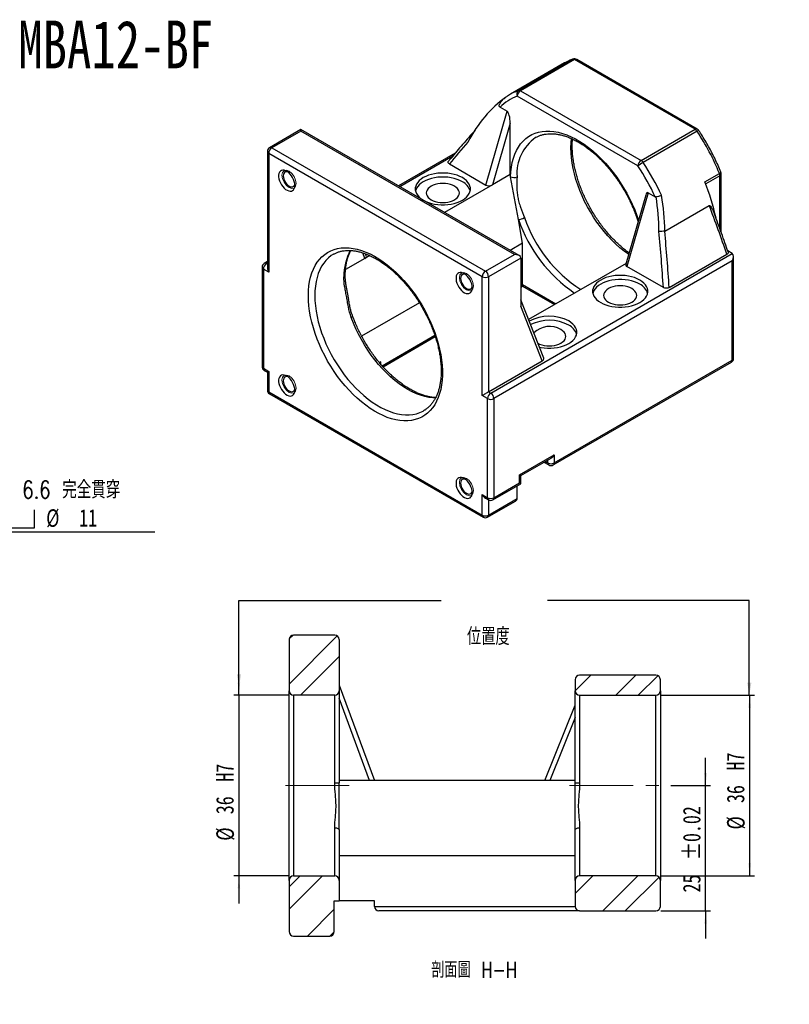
# Model space of a CAD drawing. Header units: millimetres. Extents: x 29 to 274, y 2 to 199.
# Tile 2 of 2: x 120 to 274, y 2 to 199. Entities that reach past the tile are written whole.
import ezdxf

# ---------------------------------------------------------------- set-up
doc = ezdxf.new("R2010")
doc.units = ezdxf.units.MM
doc.linetypes.add('CENTERX2', pattern=[20.32, 12.7, -2.54, 2.54, -2.54])
doc.layers.add('FORMAT', color=7, linetype='Continuous')
doc.styles.add('SLDTEXTSTYLE0', font='TXT', dxfattribs={"width": 0.75})
doc.styles.add('SLDTEXTSTYLE1', font='TXT', dxfattribs={"width": 0.75, "bigfont": 'bigfont'})
doc.styles.add('SLDTEXTSTYLE3', font='TXT', dxfattribs={"width": 0.666667})
doc.dimstyles.new('SLDDIMSTYLE1', dxfattribs={"dimtxt": 0.18, "dimasz": 2.5, "dimexe": 0, "dimexo": 0.0625, "dimgap": 0, "dimtad": 0, "dimtih": 1, "dimtoh": 1, "dimdec": 0, "dimrnd": 1e-09, "dimzin": 0, "dimdsep": 46, "dimtxsty": 'Standard', "dimsah": 1, "dimcen": 0.09, "dimadec": 0, "dimazin": 0, "dimtfac": 2.5, "dimtdec": 0, "dimtofl": 0, "dimtmove": 0, "dimatfit": 3, "dimfxl": 0, "dimfrac": 2, "dimtolj": 1, "dimtzin": 0, "dimarcsym": 0})
doc.dimstyles.new('SLDDIMSTYLE2', dxfattribs={"dimtxt": 3.5, "dimasz": 2.5, "dimexe": 0, "dimexo": 0.0625, "dimgap": 0.875, "dimtad": 1, "dimrnd": 1e-09, "dimzin": 12, "dimdsep": 46, "dimtxsty": 'SLDTEXTSTYLE0', "dimsah": 1, "dimcen": 0.09, "dimadec": 0, "dimazin": 3, "dimtol": 1, "dimtp": 0.02, "dimtm": 0.02, "dimtfac": 1, "dimtmove": 0, "dimatfit": 0, "dimfxl": 0, "dimfrac": 2, "dimtolj": 1, "dimarcsym": 0})
doc.dimstyles.new('SLDDIMSTYLE3', dxfattribs={"dimtxt": 3.5, "dimasz": 2.5, "dimexe": 0, "dimexo": 0.0625, "dimgap": 0.875, "dimtad": 1, "dimrnd": 1e-09, "dimzin": 12, "dimdsep": 46, "dimtxsty": 'SLDTEXTSTYLE0', "dimsah": 1, "dimcen": 0.09, "dimadec": 0, "dimazin": 3, "dimtfac": 1, "dimtmove": 0, "dimatfit": 0, "dimfxl": 0, "dimfrac": 2, "dimtolj": 1, "dimtzin": 12, "dimarcsym": 0})
doc.dimstyles.new('SLDDIMSTYLE4', dxfattribs={"dimtxt": 3.5, "dimasz": 2.5, "dimexe": 0, "dimexo": 0.0625, "dimgap": 0.875, "dimtad": 1, "dimrnd": 1e-09, "dimzin": 12, "dimdsep": 46, "dimtxsty": 'SLDTEXTSTYLE0', "dimsah": 1, "dimcen": 0.09, "dimadec": 0, "dimazin": 3, "dimtfac": 1, "dimtofl": 0, "dimtmove": 0, "dimatfit": 3, "dimfxl": 0, "dimfrac": 2, "dimtolj": 1, "dimtzin": 12, "dimarcsym": 0})
doc.dimstyles.new('SLDDIMSTYLE7', dxfattribs={"dimtxt": 3.5, "dimasz": 2.5, "dimexe": 0, "dimexo": 0.0625, "dimgap": 0.875, "dimtad": 0, "dimtih": 1, "dimtoh": 1, "dimdec": 1, "dimrnd": 1e-09, "dimzin": 12, "dimdsep": 46, "dimtxsty": 'SLDTEXTSTYLE0', "dimsah": 1, "dimcen": 0, "dimadec": 0, "dimazin": 3, "dimtfac": 1, "dimtofl": 0, "dimtmove": 0, "dimatfit": 3, "dimfxl": 0, "dimfrac": 2, "dimtolj": 1, "dimtzin": 12, "dimarcsym": 0})

# ---------------------------------------------------------------- blocks, each defined once
blk = doc.blocks.new('_D_1')
at = {"layer": 'FORMAT', "color": 7}
for p, q in [((256.91, 45.89), (256.91, 51.39)), ((249.99, 45.89), (257.91, 45.89)), ((256.91, 20.89), (256.91, 45.89)), ((247.99, 20.89), (257.91, 20.89)), ((256.91, 20.89), (256.91, 15.39))]:
    blk.add_line(p, q, dxfattribs=at)
for points in [[(256.91, 45.89), (257.16, 48.39), (256.66, 48.39)], [(256.91, 20.89), (256.66, 18.39), (257.16, 18.39)]]:
    blk.add_solid(points, dxfattribs=at)
at = {"layer": 'FORMAT', "color": 7, "char_height": 3.5, "attachment_point": 1, "rotation": 90, "style": 'SLDTEXTSTYLE0'}
for s, insert in [('±0.02', (252.39, 31.06)), ('25', (252.39, 24.58))]:
    blk.add_mtext(s, dxfattribs=dict(at, insert=insert))
blk = doc.blocks.new('_D_2')
at = {"layer": 'FORMAT', "color": 7}
for p, q in [((163.89, 63.89), (163.89, 69.39)), ((173.79, 63.89), (162.89, 63.89)), ((163.89, 63.89), (163.89, 27.89)), ((173.79, 27.89), (162.89, 27.89)), ((163.89, 27.89), (163.89, 22.39))]:
    blk.add_line(p, q, dxfattribs=at)
for points in [[(163.89, 63.89), (164.14, 66.39), (163.64, 66.39)], [(163.89, 27.89), (163.64, 25.39), (164.14, 25.39)]]:
    blk.add_solid(points, dxfattribs=at)
at = {"layer": 'FORMAT', "color": 7, "char_height": 3.5, "attachment_point": 1, "rotation": 90, "style": 'SLDTEXTSTYLE0'}
for s, insert in [('H7', (159.33, 46.66)), ('36', (159.33, 40.18)), ('%%c', (159.38, 34.9))]:
    blk.add_mtext(s, dxfattribs=dict(at, insert=insert))
blk = doc.blocks.new('_D_3')
at = {"layer": 'FORMAT', "color": 7}
for p, q in [((247.99, 63.89), (266.69, 63.89)), ((265.69, 63.89), (265.69, 27.89)), ((247.99, 27.89), (266.69, 27.89))]:
    blk.add_line(p, q, dxfattribs=at)
for points in [[(265.69, 63.89), (265.44, 61.39), (265.94, 61.39)], [(265.69, 27.89), (265.94, 30.39), (265.44, 30.39)]]:
    blk.add_solid(points, dxfattribs=at)
at = {"layer": 'FORMAT', "color": 7, "char_height": 3.5, "attachment_point": 1, "rotation": 90, "style": 'SLDTEXTSTYLE0'}
for s, insert in [('H7', (261.13, 48.9)), ('36', (261.13, 42.41)), ('%%c', (261.18, 37.13))]:
    blk.add_mtext(s, dxfattribs=dict(at, insert=insert))
blk = doc.blocks.new('SW_SYMBOL_HOLE_SPOT')
at = {"layer": 'FORMAT', "color": 0}
for p, q in [((0, 875), (0, 75)), ((1600, 75), (1600, 875)), ((0, 75), (1600, 75))]:
    blk.add_line(p, q, dxfattribs=at)
blk = doc.blocks.new('_D_8')
at = {"layer": 'FORMAT'}
for p, q in [((93.67, 128.9), (105.8, 96.45)), ((105.8, 96.45), (147.11, 96.45))]:
    blk.add_line(p, q, dxfattribs=at)
blk.add_solid([(93.67, 128.9), (94.31, 126.47), (94.78, 126.65)], dxfattribs=at)
at = {"layer": 'FORMAT', "xscale": 0.004470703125, "yscale": 0.004470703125, "zscale": 0.004470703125}
blk.add_blockref('SW_SYMBOL_HOLE_SPOT', (116.01, 96.93), dxfattribs=at)
at = {"layer": 'FORMAT', "char_height": 3.5, "attachment_point": 1}
for s, insert, style in [('4 -', (107.39, 106.62), 'SLDTEXTSTYLE3'), ('%%c', (114.11, 106.57), 'SLDTEXTSTYLE0'), ('6.6 \\M+18AAE\\M+19153\\M+18AD1\\M+190FA', (120.71, 106.62), 'SLDTEXTSTYLE1'), ('%%c', (125.46, 100.96), 'SLDTEXTSTYLE0'), ('11', (132.05, 101.01), 'SLDTEXTSTYLE0')]:
    blk.add_mtext(s, dxfattribs=dict(at, insert=insert, style=style))

msp = doc.modelspace()

# ---------------------------------------------------------------- hatches: boundary and pattern name
at = {"linetype": 'Continuous', "lineweight": 18}
h = msp.add_hatch(dxfattribs=at)
h.set_pattern_fill('ANSI32', angle=3e-322, style=0)
edge = h.paths.add_edge_path(flags=0)
edge.add_arc((174.79, 74.992), 0.9, 90, 180)
edge.add_line((173.89, 74.992), (173.89, 64.792))
edge.add_arc((174.79, 64.792), 0.9, 180, 270)
edge.add_line((174.79, 63.892), (182.99, 63.892))
edge.add_arc((182.99, 64.792), 0.9, 270, 360)
edge.add_line((183.89, 64.792), (183.89, 74.992))
edge.add_arc((182.99, 74.992), 0.9, 0, 90)
edge.add_line((182.99, 75.892), (174.79, 75.892))
h = msp.add_hatch(dxfattribs=at)
h.set_pattern_fill('ANSI32', angle=3e-322, style=0)
edge = h.paths.add_edge_path(flags=0)
edge.add_arc((246.99, 66.992), 0.9, 0, 90)
edge.add_line((246.99, 67.892), (231.79, 67.892))
edge.add_arc((231.79, 66.992), 0.9, 90, 180)
edge.add_line((230.89, 66.992), (230.89, 64.792))
edge.add_arc((231.79, 64.792), 0.9, 180, 270)
edge.add_line((231.79, 63.892), (246.99, 63.892))
edge.add_arc((246.99, 64.792), 0.9, 270, 360)
edge.add_line((247.89, 64.792), (247.89, 66.992))
h = msp.add_hatch(dxfattribs=at)
h.set_pattern_fill('ANSI32', angle=3e-322, style=0)
edge = h.paths.add_edge_path(flags=0)
edge.add_arc((181.99, 16.792), 0.9, 270, 360)
edge.add_line((182.89, 16.792), (182.89, 22.892))
edge.add_line((182.89, 22.892), (183.89, 22.892))
edge.add_line((183.89, 22.892), (183.89, 26.992))
edge.add_arc((182.99, 26.992), 0.9, 0, 90)
edge.add_line((182.99, 27.892), (174.79, 27.892))
edge.add_arc((174.79, 26.992), 0.9, 90, 180)
edge.add_line((173.89, 26.992), (173.89, 16.792))
edge.add_arc((174.79, 16.792), 0.9, 180, 270)
edge.add_line((174.79, 15.892), (181.99, 15.892))
h = msp.add_hatch(dxfattribs=at)
h.set_pattern_fill('ANSI32', angle=3e-322, style=0)
edge = h.paths.add_edge_path(flags=0)
edge.add_arc((246.99, 21.792), 0.9, 270, 360)
edge.add_line((247.89, 21.792), (247.89, 26.992))
edge.add_arc((246.99, 26.992), 0.9, 0, 90)
edge.add_line((246.99, 27.892), (231.79, 27.892))
edge.add_arc((231.79, 26.992), 0.9, 90, 180)
edge.add_line((230.89, 26.992), (230.89, 21.792))
edge.add_arc((231.79, 21.792), 0.9, 180, 270)
edge.add_line((231.79, 20.892), (246.99, 20.892))

# ---------------------------------------------------------------- linework, layer by layer
at = {"color": 7, "linetype": 'Continuous', "lineweight": 25}
for p, q in [((219.615, 184.451), (230.363, 190.656)), ((230.762, 190.588), (220.014, 184.383)), ((254.812, 176.704), (230.762, 190.588)), ((255.262, 176.749), (231.212, 190.633)), ((228.789, 189.932), (218.04, 183.727)), ((243.428, 169.397), (219.378, 183.281)), ((220.014, 184.383), (244.064, 170.5)), ((215.937, 181.103), (217.332, 180.298)), ((213.089, 165.601), (217.332, 180.298)), ((176.249, 176.645), (170, 173.038)), ((219.716, 151.551), (176.249, 176.645)), ((176.249, 176.645), (176.249, 176.34)), ((217.968, 177.952), (214.411, 165.629)), ((217.968, 167.683), (217.968, 177.952)), ((244.064, 170.5), (254.812, 176.704)), ((176.249, 176.34), (170.45, 172.993)), ((218.816, 151.766), (176.249, 176.34)), ((223.04, 175.066), (223.003, 175.045)), ((255.212, 176.311), (244.464, 170.106)), ((170.45, 172.993), (213.018, 148.419)), ((169.55, 172.258), (169.55, 149.098)), ((169.814, 171.891), (169.814, 148.211)), ((212.382, 147.317), (169.814, 171.891)), ((207.006, 171.945), (195.697, 165.417)), ((205.834, 169.789), (213.089, 165.601)), ((217.968, 167.683), (214.411, 165.629)), ((218.044, 167.262), (217.968, 167.683)), ((219.592, 158.707), (218.044, 167.262)), ((256.765, 166.221), (259.664, 167.895)), ((260.022, 156.11), (260.022, 167.823)), ((214.411, 165.629), (204.871, 160.122)), ((244.97, 163.571), (240.995, 149.8)), ((245.474, 164.052), (241.232, 149.354)), ((245.474, 164.052), (246.869, 163.246)), ((248.793, 156.408), (257.637, 161.514)), ((220.443, 154.006), (219.592, 158.707)), ((220.443, 154.006), (217.954, 152.569)), ((220.443, 145.759), (220.443, 154.006)), ((182.819, 151.847), (182.735, 151.799)), ((189.986, 151.529), (189.005, 150.963)), ((189.277, 151.48), (189.116, 151.891)), ((213.018, 148.419), (218.816, 151.766)), ((214.079, 124.127), (262.233, 151.926)), ((249.651, 145.153), (261.172, 151.803)), ((262.233, 151.926), (261.33, 152.447)), ((262.496, 131.063), (262.496, 151.343)), ((168.49, 149.191), (168.49, 129.431)), ((169.55, 150.323), (168.94, 149.97)), ((189.005, 150.963), (185.14, 148.732)), ((220.089, 151.032), (213.655, 147.317)), ((262.233, 150.456), (214.715, 123.025)), ((220.089, 151.032), (220.089, 141.475)), ((241.048, 149.983), (221.622, 138.768)), ((248.487, 145.166), (241.232, 149.354)), ((262.233, 130.696), (262.233, 150.456)), ((168.753, 148.823), (168.753, 129.063)), ((169.814, 148.211), (168.753, 148.823)), ((212.382, 123.637), (212.382, 147.317)), ((213.655, 147.317), (213.655, 124.372)), ((220.089, 145.25), (220.443, 145.454)), ((220.443, 145.759), (220.443, 145.454)), ((220.443, 145.454), (226.823, 141.771)), ((185.767, 142.785), (185.378, 144.937)), ((199.859, 142.123), (188.349, 135.479)), ((224.632, 131.07), (220.089, 142.686)), ((224.361, 130.553), (220.089, 141.475)), ((192.605, 129.384), (203.01, 135.391)), ((192.159, 130.329), (191.91, 130.185)), ((192.159, 129.887), (192.159, 130.329)), ((213.655, 124.372), (224.361, 130.553)), ((226.55, 109.792), (262.046, 130.284)), ((226.736, 110.204), (262.233, 130.696)), ((168.753, 129.063), (169.814, 128.451)), ((168.94, 128.651), (169.55, 128.299)), ((169.55, 128.299), (169.55, 124.736)), ((169.814, 128.451), (169.814, 124.368)), ((169.814, 124.368), (212.382, 99.794)), ((170, 123.956), (212.568, 99.382)), ((213.655, 124.372), (214.079, 124.127)), ((213.442, 123.025), (212.382, 123.637)), ((213.442, 103.265), (213.442, 123.025)), ((214.715, 123.025), (214.715, 103.265)), ((200.734, 120.621), (200.776, 120.646)), ((219.806, 107.837), (226.736, 111.837)), ((220.07, 107.685), (226.1, 111.165)), ((224.685, 110.349), (225.65, 109.792)), ((226.736, 111.837), (226.736, 110.204)), ((214.529, 102.853), (220.07, 106.051)), ((214.715, 103.265), (219.806, 106.204)), ((219.806, 106.204), (219.806, 107.837)), ((220.07, 106.051), (220.07, 107.685)), ((219.382, 103.101), (219.382, 105.654)), ((212.382, 99.794), (212.382, 103.877)), ((212.382, 103.877), (213.442, 103.265)), ((213.018, 103.205), (213.629, 102.853)), ((213.468, 99.382), (219.009, 102.581)), ((213.655, 99.794), (219.382, 103.101)), ((173.89, 74.992), (173.89, 64.792)), ((182.99, 75.892), (174.79, 75.892)), ((183.89, 74.992), (183.89, 64.792)), ((230.89, 66.992), (230.89, 64.792)), ((246.99, 67.892), (231.79, 67.892)), ((247.89, 64.792), (247.89, 66.992)), ((173.89, 26.992), (173.89, 64.792)), ((183.89, 65.892), (190.89, 46.892)), ((183.89, 64.792), (183.89, 46.431)), ((230.89, 46.431), (230.89, 64.792)), ((247.89, 64.792), (247.89, 26.992)), ((182.99, 63.892), (174.79, 63.892)), ((174.79, 63.892), (174.79, 27.892)), ((182.99, 46.405), (182.99, 63.892)), ((189.931, 46.892), (183.89, 63.289)), ((231.79, 63.892), (246.99, 63.892)), ((231.79, 63.892), (231.79, 46.405)), ((246.99, 27.892), (246.99, 63.892)), ((224.89, 46.892), (230.89, 61.892)), ((230.89, 59.469), (225.86, 46.892)), ((189.931, 46.892), (183.89, 46.892)), ((183.89, 37.048), (183.89, 46.431)), ((225.86, 46.892), (189.931, 46.892)), ((230.89, 46.892), (225.86, 46.892)), ((230.89, 37.048), (230.89, 46.431)), ((182.99, 27.892), (182.99, 37.469)), ((231.79, 37.469), (231.79, 27.892)), ((183.89, 37.048), (183.89, 26.992)), ((230.89, 26.992), (230.89, 37.048)), ((230.89, 31.892), (183.89, 31.892)), ((174.79, 27.892), (182.99, 27.892)), ((246.99, 27.892), (231.79, 27.892)), ((173.89, 26.992), (173.89, 16.792)), ((183.89, 26.992), (183.89, 22.892)), ((230.89, 26.992), (230.89, 21.792)), ((247.89, 21.792), (247.89, 26.992)), ((182.89, 16.792), (182.89, 22.892)), ((182.89, 22.892), (183.89, 22.892)), ((190.89, 22.892), (183.89, 22.892)), ((190.89, 21.792), (190.89, 22.892)), ((190.89, 21.792), (230.89, 21.792)), ((231.79, 20.892), (191.79, 20.892)), ((231.79, 20.892), (246.99, 20.892)), ((174.79, 15.892), (181.99, 15.892))]:
    msp.add_line(p, q, dxfattribs=at)
at = {"color": 8, "linetype": 'Continuous', "lineweight": 25}
for p, q in [((230.363, 190.656), (230.462, 190.702)), ((206.505, 171.352), (195.961, 165.265)), ((259.758, 167.456), (256.925, 165.821)), ((259.758, 156.84), (259.758, 167.456)), ((189.005, 150.963), (188.567, 152.085)), ((169.55, 150.018), (169.39, 149.926)), ((169.39, 149.926), (169.55, 149.833)), ((220.089, 145.555), (220.443, 145.759)), ((220.443, 145.759), (227.087, 141.923)), ((192.424, 129.584), (202.924, 135.645)), ((224.949, 110.501), (225.463, 110.204)), ((225.463, 110.204), (225.463, 110.798)), ((213.655, 102.838), (213.655, 99.794))]:
    msp.add_line(p, q, dxfattribs=at)
at = {"color": 8, "linetype": 'Continuous', "lineweight": 25, "flags": 128}
for points in [[(230.363, 190.656), (229.715, 190.4), (229.629, 190.362)], [(218.934, 184.181), (219.267, 184.32), (219.615, 184.451)], [(218.044, 167.262), (218.098, 168.242), (218.209, 169.182), (218.377, 170.079), (218.601, 170.929), (218.88, 171.728), (219.213, 172.472), (219.598, 173.159), (220.034, 173.786), (220.52, 174.349), (221.052, 174.847), (221.628, 175.277), (222.247, 175.638), (222.905, 175.927), (223.6, 176.144), (224.328, 176.287), (225.087, 176.357), (225.873, 176.352), (226.683, 176.273), (227.513, 176.12), (228.36, 175.894), (229.22, 175.596), (230.089, 175.226), (230.964, 174.788), (231.841, 174.281), (232.716, 173.71), (233.586, 173.075), (234.446, 172.381), (235.293, 171.629), (236.123, 170.824), (236.933, 169.967), (237.719, 169.065), (238.478, 168.119), (239.206, 167.135), (239.901, 166.116), (240.559, 165.066), (241.178, 163.992), (241.754, 162.896), (242.286, 161.784), (242.772, 160.66), (243.208, 159.53), (243.532, 158.589)], [(241.561, 151.761), (241.513, 151.794), (240.67, 152.411), (239.837, 153.088), (239.016, 153.821), (238.213, 154.607), (237.43, 155.443), (236.671, 156.324), (235.939, 157.247), (235.237, 158.208), (234.57, 159.202), (233.939, 160.225), (233.348, 161.273), (232.798, 162.34), (232.294, 163.422), (231.836, 164.514), (231.427, 165.611), (231.069, 166.709), (230.764, 167.802), (230.512, 168.886), (230.314, 169.955), (230.173, 171.005), (230.088, 172.032), (230.059, 173.03), (230.088, 173.995), (230.166, 174.864)], [(182.735, 151.799), (182.295, 151.518), (181.745, 151.085), (181.241, 150.586), (180.783, 150.022), (180.374, 149.397), (180.016, 148.712), (179.711, 147.972), (179.459, 147.18), (179.261, 146.338), (179.12, 145.451), (179.035, 144.523), (179.006, 143.558)], [(179.006, 143.558), (179.035, 142.559), (179.12, 141.533), (179.261, 140.483), (179.459, 139.413), (179.711, 138.33), (180.016, 137.237), (180.374, 136.139), (180.783, 135.042), (181.241, 133.95), (181.745, 132.867), (182.295, 131.8), (182.886, 130.753), (183.517, 129.73), (184.184, 128.736), (184.886, 127.775), (185.617, 126.852), (186.377, 125.971), (187.16, 125.135), (187.963, 124.349), (188.784, 123.616), (189.617, 122.939), (190.46, 122.321), (191.309, 121.766), (192.16, 121.275), (193.008, 120.851), (193.851, 120.495), (194.685, 120.209), (195.505, 119.995), (196.309, 119.853), (197.092, 119.785), (197.851, 119.79), (198.583, 119.868), (199.284, 120.019), (199.952, 120.242), (200.583, 120.537), (200.734, 120.621)], [(186.284, 139.173), (186.397, 139.244), (186.485, 139.312), (186.543, 139.374), (186.569, 139.427), (186.568, 139.461)], [(203.073, 123.127), (202.564, 123.152), (201.762, 123.253), (200.939, 123.429), (200.101, 123.679), (199.252, 124.002), (198.394, 124.396), (197.533, 124.859), (196.671, 125.391), (195.813, 125.987), (194.964, 126.645), (194.126, 127.362), (193.304, 128.136), (192.501, 128.962), (191.721, 129.836), (190.968, 130.755), (190.245, 131.715), (189.555, 132.71), (188.902, 133.737), (188.289, 134.79), (187.718, 135.866), (187.192, 136.958), (186.713, 138.062), (186.284, 139.173)]]:
    msp.add_lwpolyline(points, dxfattribs=at)
at = {"color": 7, "linetype": 'Continuous', "lineweight": 25, "flags": 128}
for points in [[(229.629, 190.362), (229.091, 190.099), (228.789, 189.932)], [(175.047, 165.522), (175.017, 165.895), (174.93, 166.288), (174.788, 166.687), (174.597, 167.078), (174.364, 167.446), (174.096, 167.779), (173.804, 168.065), (173.498, 168.292), (173.189, 168.454), (172.888, 168.543), (172.607, 168.557), (172.355, 168.495), (172.142, 168.36), (171.975, 168.156), (171.86, 167.891), (171.801, 167.574), (171.801, 167.217), (171.86, 166.833), (171.975, 166.435), (172.142, 166.038), (172.355, 165.657), (172.607, 165.304), (172.888, 164.993), (173.189, 164.736), (173.498, 164.541), (173.804, 164.415), (174.096, 164.363), (174.364, 164.387), (174.597, 164.486), (174.788, 164.656), (174.93, 164.892), (175.017, 165.184), (175.047, 165.522)], [(173.669, 168.173), (173.62, 168.19), (173.374, 168.233), (173.152, 168.2), (172.968, 168.093), (172.829, 167.918), (172.742, 167.683), (172.713, 167.4), (172.742, 167.083), (172.829, 166.749), (172.968, 166.413), (173.152, 166.093), (173.374, 165.805), (173.62, 165.563), (173.88, 165.379), (174.139, 165.263), (174.386, 165.22), (174.607, 165.253), (174.792, 165.36), (174.931, 165.535), (175.017, 165.77), (175.027, 165.821)], [(208.422, 167.07), (207.925, 167.325), (207.378, 167.542), (206.79, 167.721), (206.169, 167.856), (205.524, 167.948), (204.865, 167.994), (204.201, 167.994), (203.541, 167.948), (202.897, 167.856), (202.276, 167.721), (201.688, 167.542), (201.141, 167.325), (200.644, 167.07), (200.203, 166.783), (199.826, 166.468), (199.517, 166.128), (199.282, 165.77), (199.123, 165.397), (199.043, 165.017), (199.043, 164.633), (199.123, 164.253), (199.282, 163.881), (199.517, 163.522), (199.826, 163.183), (200.203, 162.867), (200.644, 162.58), (201.141, 162.326), (201.688, 162.108), (202.276, 161.93), (202.897, 161.794), (203.541, 161.702), (204.201, 161.656), (204.865, 161.656), (205.524, 161.702), (206.169, 161.794), (206.79, 161.93), (207.378, 162.108), (207.925, 162.326), (208.422, 162.58), (208.862, 162.867), (209.24, 163.183), (209.548, 163.522), (209.784, 163.881), (209.943, 164.253), (210.023, 164.633), (210.023, 165.017), (209.943, 165.397), (209.784, 165.77), (209.548, 166.128), (209.24, 166.468), (208.862, 166.783), (208.422, 167.07)], [(208.422, 166.254), (207.925, 166.508), (207.378, 166.726), (206.79, 166.904), (206.169, 167.04), (205.524, 167.132), (204.865, 167.178), (204.201, 167.178), (203.541, 167.132), (202.897, 167.04), (202.276, 166.904), (201.688, 166.726), (201.141, 166.508), (200.644, 166.254), (200.203, 165.967), (199.826, 165.651), (199.517, 165.312), (199.282, 164.953), (199.123, 164.581), (199.079, 164.417)], [(206.866, 165.356), (206.473, 165.55), (206.031, 165.706), (205.553, 165.82), (205.049, 165.89), (204.533, 165.914), (204.017, 165.89), (203.513, 165.82), (203.035, 165.706), (202.593, 165.55), (202.199, 165.356), (201.863, 165.128), (201.593, 164.873), (201.394, 164.597), (201.274, 164.307), (201.233, 164.009), (201.274, 163.711), (201.394, 163.42), (201.593, 163.144), (201.863, 162.889), (202.199, 162.662), (202.593, 162.467), (203.035, 162.311), (203.513, 162.197), (204.017, 162.127), (204.533, 162.104), (205.049, 162.127), (205.553, 162.197), (206.031, 162.311), (206.473, 162.467), (206.866, 162.662), (207.203, 162.889), (207.473, 163.144), (207.671, 163.42), (207.792, 163.711), (207.833, 164.009), (207.792, 164.307), (207.671, 164.597), (207.473, 164.873), (207.203, 165.128), (206.866, 165.356)], [(177.734, 143.558), (177.762, 144.54), (177.846, 145.487), (177.985, 146.393), (178.18, 147.254), (178.428, 148.068), (178.73, 148.83), (179.084, 149.538), (179.488, 150.189), (179.941, 150.779), (180.441, 151.307), (180.985, 151.77), (181.572, 152.166), (182.198, 152.493), (182.862, 152.751), (183.561, 152.938), (184.291, 153.053), (185.05, 153.096), (185.834, 153.066), (186.64, 152.965), (187.465, 152.791), (188.305, 152.547), (189.157, 152.232), (190.017, 151.849), (190.881, 151.398), (191.747, 150.882), (192.61, 150.303), (193.466, 149.664), (194.312, 148.966), (195.145, 148.214), (195.961, 147.409), (196.757, 146.557), (197.529, 145.659), (198.273, 144.72), (198.988, 143.743), (199.67, 142.734), (200.316, 141.696), (200.923, 140.633), (201.488, 139.55), (202.011, 138.451), (202.487, 137.342), (202.916, 136.226), (203.295, 135.109), (203.623, 133.994), (203.898, 132.888), (204.12, 131.794), (204.287, 130.717), (204.399, 129.661), (204.455, 128.631), (204.455, 127.632), (204.399, 126.667), (204.287, 125.74), (204.12, 124.856), (203.898, 124.018), (203.623, 123.229), (203.295, 122.494), (202.916, 121.814), (202.487, 121.193), (202.011, 120.634), (201.488, 120.139), (200.923, 119.709), (200.316, 119.347), (199.67, 119.054), (198.988, 118.832), (198.273, 118.681), (197.529, 118.602), (196.757, 118.595), (195.961, 118.66), (195.145, 118.798), (194.312, 119.007), (193.466, 119.287), (192.61, 119.636), (191.747, 120.053), (190.881, 120.537), (190.017, 121.084), (189.157, 121.694), (188.305, 122.363), (187.465, 123.088), (186.64, 123.867), (185.834, 124.696), (185.05, 125.572), (184.291, 126.491), (183.561, 127.449), (182.862, 128.443), (182.198, 129.467), (181.572, 130.518), (180.985, 131.592), (180.441, 132.683), (179.941, 133.787), (179.488, 134.901), (179.084, 136.018), (178.73, 137.134), (178.428, 138.245), (178.18, 139.346), (177.985, 140.432), (177.846, 141.499), (177.762, 142.542), (177.734, 143.558)], [(210.402, 145.112), (210.372, 145.484), (210.285, 145.877), (210.144, 146.276), (209.953, 146.667), (209.719, 147.036), (209.451, 147.369), (209.159, 147.655), (208.853, 147.882), (208.544, 148.044), (208.244, 148.133), (207.962, 148.147), (207.71, 148.085), (207.497, 147.95), (207.33, 147.746), (207.215, 147.481), (207.157, 147.164), (207.157, 146.807), (207.215, 146.423), (207.33, 146.025), (207.497, 145.628), (207.71, 145.246), (207.962, 144.894), (208.244, 144.583), (208.544, 144.326), (208.853, 144.13), (209.159, 144.005), (209.451, 143.953), (209.719, 143.977), (209.953, 144.075), (210.144, 144.246), (210.285, 144.481), (210.372, 144.774), (210.402, 145.112)], [(209.025, 147.763), (208.976, 147.78), (208.729, 147.822), (208.508, 147.79), (208.323, 147.683), (208.184, 147.508), (208.098, 147.273), (208.068, 146.99), (208.098, 146.673), (208.184, 146.339), (208.323, 146.003), (208.508, 145.683), (208.729, 145.395), (208.976, 145.153), (209.235, 144.969), (209.495, 144.853), (209.741, 144.81), (209.963, 144.843), (210.147, 144.95), (210.286, 145.125), (210.373, 145.36), (210.383, 145.411)], [(243.777, 146.66), (243.28, 146.914), (242.734, 147.132), (242.145, 147.31), (241.524, 147.446), (240.88, 147.538), (240.22, 147.584), (239.556, 147.584), (238.897, 147.538), (238.252, 147.446), (237.631, 147.31), (237.043, 147.132), (236.496, 146.914), (235.999, 146.66), (235.559, 146.373), (235.181, 146.058), (234.873, 145.718), (234.637, 145.36), (234.478, 144.987), (234.398, 144.607), (234.398, 144.223), (234.478, 143.843), (234.637, 143.47), (234.873, 143.112), (235.181, 142.772), (235.559, 142.457), (235.999, 142.17), (236.496, 141.916), (237.043, 141.698), (237.631, 141.52), (238.252, 141.384), (238.897, 141.292), (239.556, 141.246), (240.22, 141.246), (240.88, 141.292), (241.524, 141.384), (242.145, 141.52), (242.734, 141.698), (243.28, 141.916), (243.777, 142.17), (244.218, 142.457), (244.595, 142.772), (244.904, 143.112), (245.139, 143.47), (245.298, 143.843), (245.378, 144.223), (245.378, 144.607), (245.298, 144.987), (245.139, 145.36), (244.904, 145.718), (244.595, 146.058), (244.218, 146.373), (243.777, 146.66)], [(243.777, 145.844), (243.28, 146.098), (242.734, 146.316), (242.145, 146.494), (241.524, 146.63), (240.88, 146.721), (240.22, 146.768), (239.556, 146.768), (238.897, 146.721), (238.252, 146.63), (237.631, 146.494), (237.043, 146.316), (236.496, 146.098), (235.999, 145.844), (235.559, 145.557), (235.181, 145.241), (234.873, 144.902), (234.637, 144.543), (234.478, 144.171), (234.434, 144.007)], [(242.222, 144.945), (241.828, 145.14), (241.386, 145.296), (240.908, 145.41), (240.404, 145.48), (239.888, 145.503), (239.372, 145.48), (238.868, 145.41), (238.39, 145.296), (237.949, 145.14), (237.555, 144.945), (237.218, 144.718), (236.948, 144.463), (236.75, 144.187), (236.629, 143.896), (236.588, 143.598), (236.629, 143.3), (236.75, 143.01), (236.948, 142.734), (237.218, 142.479), (237.555, 142.251), (237.949, 142.057), (238.39, 141.901), (238.868, 141.787), (239.372, 141.717), (239.888, 141.693), (240.404, 141.717), (240.908, 141.787), (241.386, 141.901), (241.828, 142.057), (242.222, 142.251), (242.558, 142.479), (242.829, 142.734), (243.027, 143.01), (243.148, 143.3), (243.188, 143.598), (243.148, 143.896), (243.027, 144.187), (242.829, 144.463), (242.558, 144.718), (242.222, 144.945)], [(223.764, 133.289), (224.11, 133.22), (224.755, 133.128), (225.414, 133.082), (226.078, 133.082), (226.737, 133.128), (227.382, 133.22), (228.003, 133.356), (228.591, 133.534), (229.138, 133.752), (229.635, 134.006), (230.076, 134.293), (230.453, 134.608), (230.762, 134.948), (230.997, 135.306), (231.156, 135.679), (231.236, 136.059), (231.236, 136.443), (231.156, 136.823), (230.997, 137.195), (230.762, 137.554), (230.453, 137.893), (230.076, 138.209), (229.635, 138.496)], [(223.463, 134.059), (223.806, 133.893), (224.248, 133.737), (224.726, 133.623), (225.23, 133.553), (225.746, 133.529), (226.262, 133.553), (226.766, 133.623), (227.244, 133.737), (227.686, 133.893), (228.08, 134.087), (228.416, 134.315), (228.686, 134.569), (228.885, 134.846), (229.005, 135.136), (229.046, 135.434), (229.005, 135.732), (228.885, 136.023), (228.686, 136.299), (228.416, 136.554), (228.08, 136.781)], [(175.047, 124.695), (175.017, 125.068), (174.93, 125.461), (174.788, 125.86), (174.597, 126.251), (174.364, 126.619), (174.096, 126.952), (173.804, 127.238), (173.498, 127.465), (173.189, 127.627), (172.888, 127.716), (172.607, 127.73), (172.355, 127.668), (172.142, 127.533), (171.975, 127.329), (171.86, 127.064), (171.801, 126.747), (171.801, 126.39), (171.86, 126.006), (171.975, 125.608), (172.142, 125.211), (172.355, 124.83), (172.607, 124.477), (172.888, 124.166), (173.189, 123.909), (173.498, 123.714), (173.804, 123.588), (174.096, 123.536), (174.364, 123.56), (174.597, 123.659), (174.788, 123.829), (174.93, 124.065), (175.017, 124.357), (175.047, 124.695)], [(173.669, 127.346), (173.62, 127.363), (173.374, 127.406), (173.152, 127.373), (172.968, 127.266), (172.829, 127.091), (172.742, 126.856), (172.713, 126.573), (172.742, 126.256), (172.829, 125.922), (172.968, 125.586), (173.152, 125.266), (173.374, 124.978), (173.62, 124.736), (173.88, 124.552), (174.139, 124.436), (174.386, 124.393), (174.607, 124.426), (174.792, 124.533), (174.931, 124.708), (175.017, 124.943), (175.027, 124.994)], [(210.402, 104.285), (210.372, 104.657), (210.285, 105.05), (210.144, 105.449), (209.953, 105.84), (209.719, 106.209), (209.451, 106.542), (209.159, 106.828), (208.853, 107.055), (208.544, 107.216), (208.244, 107.306), (207.962, 107.32), (207.71, 107.258), (207.497, 107.123), (207.33, 106.919), (207.215, 106.654), (207.157, 106.337), (207.157, 105.98), (207.215, 105.596), (207.33, 105.198), (207.497, 104.801), (207.71, 104.419), (207.962, 104.067), (208.244, 103.756), (208.544, 103.499), (208.853, 103.303), (209.159, 103.177), (209.451, 103.126), (209.719, 103.15), (209.953, 103.248), (210.144, 103.419), (210.285, 103.654), (210.372, 103.947), (210.402, 104.285)], [(209.025, 106.936), (208.976, 106.953), (208.729, 106.995), (208.508, 106.963), (208.323, 106.856), (208.184, 106.681), (208.098, 106.446), (208.068, 106.163), (208.098, 105.846), (208.184, 105.512), (208.323, 105.176), (208.508, 104.856), (208.729, 104.568), (208.976, 104.326), (209.235, 104.142), (209.495, 104.026), (209.741, 103.983), (209.963, 104.016), (210.147, 104.123), (210.286, 104.298), (210.373, 104.533), (210.383, 104.584)], [(219.806, 106.204), (219.918, 106.139), (220.001, 106.091), (220.053, 106.061), (220.07, 106.051)], [(182.99, 37.469), (183.166, 37.461), (183.335, 37.437), (183.49, 37.398), (183.627, 37.346), (183.739, 37.282), (183.822, 37.209), (183.873, 37.13), (183.89, 37.048)], [(230.89, 37.048), (230.908, 37.13), (230.959, 37.209), (231.042, 37.282), (231.154, 37.346), (231.29, 37.398), (231.446, 37.437), (231.615, 37.461), (231.79, 37.469)]]:
    msp.add_lwpolyline(points, dxfattribs=at)
at = {"color": 7, "linetype": 'Continuous', "lineweight": 18, "flags": 128}
for points in [[(173.88, 168.36), (174.421, 167.923), (174.88, 167.304), (175.186, 166.597), (175.294, 165.91), (175.186, 165.347), (174.88, 164.994), (174.421, 164.905), (173.88, 165.093), (173.339, 165.53), (172.88, 166.149), (172.573, 166.856), (172.466, 167.543), (172.573, 168.106), (172.88, 168.459), (173.339, 168.548), (173.88, 168.36)], [(209.235, 147.949), (209.776, 147.513), (210.235, 146.894), (210.542, 146.187), (210.649, 145.5), (210.542, 144.937), (210.235, 144.584), (209.776, 144.495), (209.235, 144.683), (208.694, 145.12), (208.235, 145.739), (207.929, 146.446), (207.821, 147.133), (207.929, 147.696), (208.235, 148.048), (208.694, 148.137), (209.235, 147.949)], [(173.88, 127.533), (174.421, 127.096), (174.88, 126.477), (175.186, 125.77), (175.294, 125.083), (175.186, 124.52), (174.88, 124.167), (174.421, 124.078), (173.88, 124.266), (173.339, 124.703), (172.88, 125.322), (172.573, 126.029), (172.466, 126.716), (172.573, 127.279), (172.88, 127.632), (173.339, 127.721), (173.88, 127.533)], [(209.235, 107.122), (209.776, 106.686), (210.235, 106.067), (210.542, 105.36), (210.649, 104.673), (210.542, 104.11), (210.235, 103.757), (209.776, 103.668), (209.235, 103.856), (208.694, 104.293), (208.235, 104.912), (207.929, 105.619), (207.821, 106.306), (207.929, 106.868), (208.235, 107.221), (208.694, 107.31), (209.235, 107.122)]]:
    msp.add_lwpolyline(points, dxfattribs=at)
at = {"color": 7, "linetype": 'Continuous', "lineweight": 25}
for centre, radius, start, end in [((230.488, 190.184), 0.488, 55.85745, 104.86147), ((230.762, 189.853), 0.9, 60.00269, 109.46402), ((222.421, 174.664), 9.138, 109.45188, 135.20195), ((222.72, 175.621), 9.36, 113.8621, 126.09286), ((220.143, 183.735), 0.89, 126.40419, 210.69158), ((220.76, 183.218), 1.383, 122.60548, 177.39452), ((219.74, 183.979), 0.488, 55.85745, 104.86147), ((254.157, 175.639), 1.251, 32.49735, 58.38543), ((254.812, 175.969), 0.9, 33.54977, 60.00269), ((215.198, 149.758), 48.023, 22.18934, 33.56816), ((170.45, 172.258), 0.9, 119.99731, 180), ((171.196, 171.828), 1.383, 122.60548, 177.39452), ((244.81, 169.334), 1.383, 122.60548, 177.39452), ((248.548, 163.029), 8.171, 119.98838, 128.79886), ((204.461, 143.558), 46.756, 24.90307, 33.54832), ((243.409, 169.434), 1.251, 32.49735, 58.38543), ((204.219, 143.419), 48.289, 24.6404, 33.54948), ((218.7, 168.442), 1.35, 240.94655, 297.18141), ((258.572, 167.431), 1.186, 1.19523, 22.98683), ((259.122, 167.823), 0.9, 0, 22.12409), ((207.118, 163.557), 2.995, 16.67716, 64.19409), ((217.81, 150.269), 42.094, 11.96873, 22.26876), ((-113.243, 20.976), 396.613, 19.26034, 20.75323), ((219.278, 161.732), 3.041, 275.92035, 299.82625), ((169.39, 149.191), 0.9, 119.99731, 180), ((170.135, 148.761), 1.383, 122.60548, 177.39452), ((213.763, 147.254), 1.383, 122.60548, 177.39452), ((213.018, 148.545), 1.383, 242.60967, 297.39033), ((212.273, 147.254), 1.383, 2.60548, 57.39452), ((242.473, 143.147), 2.995, 16.67716, 64.19409), ((225.752, 131.111), 8.344, 62.26238, 118.64052), ((225.738, 130.157), 8.472, 62.61235, 116.08279), ((225.806, 132.93), 4.473, 59.44169, 134.67525), ((228.331, 134.983), 2.995, 16.67716, 64.19409), ((261.596, 131.063), 0.9, 299.99731, 0), ((169.39, 129.431), 0.9, 180, 240.00269), ((170.45, 124.736), 0.9, 180, 240.00269), ((214.824, 122.962), 1.383, 122.60548, 177.39452), ((213.334, 122.962), 1.383, 2.60548, 57.39452), ((214.079, 124.253), 1.383, 242.60967, 297.39033), ((226.1, 111.432), 1.383, 242.60967, 297.39033), ((226.1, 110.572), 0.9, 240.00269, 299.99731), ((214.079, 104.493), 1.383, 242.60967, 297.39033), ((214.079, 103.632), 0.9, 240.00269, 299.99731), ((213.018, 101.023), 1.383, 242.60967, 297.39033), ((213.018, 100.162), 0.9, 240.00269, 299.99731), ((174.79, 74.992), 0.9, 90, 180), ((182.99, 74.992), 0.9, 0, 90), ((231.79, 66.992), 0.9, 90, 180), ((246.99, 66.992), 0.9, 0, 90), ((174.79, 64.792), 0.9, 180, 270), ((182.99, 64.792), 0.9, 270, 0), ((231.79, 64.792), 0.9, 180, 270), ((246.99, 64.792), 0.9, 270, 0), ((183.215, 54.321), 7.919, 268.37313, 274.89117), ((231.565, 54.321), 7.919, 265.10883, 271.62687), ((174.79, 26.992), 0.9, 90, 180), ((182.99, 26.992), 0.9, 0, 90), ((231.79, 26.992), 0.9, 90, 180), ((246.99, 26.992), 0.9, 0, 90), ((191.79, 21.792), 0.9, 180, 270), ((231.79, 21.792), 0.9, 180, 270), ((246.99, 21.792), 0.9, 270, 0), ((174.79, 16.792), 0.9, 180, 270), ((181.99, 16.792), 0.9, 270, 0)]:
    msp.add_arc(centre, radius, start, end, dxfattribs=at)
at = {"color": 8, "linetype": 'Continuous', "lineweight": 25}
for centre, radius, start, end in [((231.026, 190.22), 0.453, 65.69288, 125.61758), ((255.076, 176.336), 0.453, 65.69288, 125.61758), ((228.074, 167.877), 8.781, 125.28168, 184.15104), ((255.73, 175.616), 0.867, 101.1591, 126.73677), ((170.187, 172.625), 0.453, 54.38242, 114.30712), ((170.001, 172.303), 0.453, 185.6948, 245.62534), ((259.512, 168.353), 0.483, 288.39612, 336.79679), ((259.571, 167.868), 0.453, 294.37466, 354.3052), ((247.049, 168.151), 27.776, 199.03262, 237.28588), ((247.527, 168.438), 29.581, 199.20601, 235.5165), ((195.924, 147.422), 11.115, 152.42411, 180.52014), ((168.94, 149.236), 0.453, 185.6948, 245.62534), ((169.126, 149.558), 0.453, 54.38242, 114.30712), ((184.617, 147.737), 0.459, 294.79306, 353.584), ((261.792, 130.647), 0.444, 305.01333, 6.29885), ((262.046, 131.108), 0.453, 294.37466, 354.3052), ((168.94, 129.475), 0.453, 185.6948, 245.62534), ((169.181, 129.009), 0.432, 172.74417, 235.94365), ((170.001, 124.78), 0.453, 185.6948, 245.62534), ((170.242, 124.314), 0.432, 172.74417, 235.94365), ((225.891, 110.15), 0.432, 172.74417, 235.94365), ((226.295, 110.155), 0.444, 305.01333, 6.29885), ((213.871, 103.21), 0.432, 172.74417, 235.94365), ((214.287, 103.21), 0.432, 304.05635, 7.25583), ((212.81, 99.74), 0.432, 172.74417, 235.94365), ((213.214, 99.746), 0.444, 305.01333, 6.29885)]:
    msp.add_arc(centre, radius, start, end, dxfattribs=at)
at = {"color": 7, "linetype": 'Continuous', "lineweight": 25}
for centre, major_axis, ratio, start_param, end_param in [((226.877, 156.498), (-0.625, 29.717), 0.7172588, 0.4510255, 0.9195597), ((217.332, 178.319), (-0.129, 2.012), 0.3097571, 4.5090312, 6.0798275), ((331.218, -31.103), (-5.563, 264.378), 0.7172588, 0.6669444, 0.6927299), ((213.774, 165.996), (0.935, 0.06), 0.5741336, 3.8532638, 5.4240601), ((245.474, 162.073), (-0.129, 2.012), 0.3097571, 6.0798275, 6.9948564), ((226.972, 156.825), (-0.605, 28.762), 0.7172588, 4.6806562, 4.9213437), ((227.563, 156.893), (-1.192, 29.573), 0.7167907, 4.6671142, 4.9105231), ((59.508, 125.752), (-5.563, 264.378), 0.7172588, 4.770787, 4.8132662), ((60.098, 125.82), (-6.15, 265.191), 0.7172211, 4.7687111, 4.8113025), ((188.369, 151.33), (0.93, 0.051), 0.5749634, 5.4344558, 6.470222), ((218.816, 151.032), (1.273, 0), 0.5773815, 0, 1.5707963), ((261.596, 150.824), (0.636, 1.102), 0.5773346, 4.7124296, 6.2832259), ((241.917, 149.75), (0.935, 0.06), 0.5741336, 2.9382348, 3.8532638), ((170.45, 148.579), (-0.636, 1.102), 0.5773346, 0.7853575, 1.5707557), ((223.724, 130.92), (0.93, 0.051), 0.5749634, 5.4344558, 6.470222), ((170.45, 128.818), (0.9, 0.52), 0.0000704, 2.3561539, 3.1416333), ((213.018, 124.005), (0.9, 0.52), 0.0000704, 0.7853575, 2.3561539), ((226.1, 112.205), (0.636, 1.102), 0.5773346, 3.9269502, 4.7124296), ((219.17, 108.204), (0.9, -0.52), 0.0000704, 0.0000406, 0.7854388), ((213.018, 104.244), (-0.636, 1.102), 0.5773346, 1.5707557, 2.3562351), ((218.109, 103.101), (1.273, 0), 0.5773815, 5.4977059, 6.2831853)]:
    msp.add_ellipse(centre, major_axis=major_axis, ratio=ratio, start_param=start_param, end_param=end_param, dxfattribs=at)
for points, knots in [([(230.462, 190.702), (230.316, 190.649), (230.052, 190.554), (229.799, 190.435), (229.687, 190.382)], [0, 0, 0, 0, 0.5545605, 1, 1, 1, 1]), ([(215.937, 181.103), (215.911, 181.121), (215.858, 181.156), (215.801, 181.242), (215.77, 181.352), (215.77, 181.5), (215.846, 181.79), (216.095, 182.196), (216.436, 182.584), (216.701, 182.789), (216.797, 182.863)], [0, 0, 0, 0, 0.044908, 0.0902679, 0.1291326, 0.179376, 0.2654835, 0.4992657, 0.8180376, 1, 1, 1, 1]), ([(217.155, 183.147), (217.13, 183.13), (217.004, 183.046), (216.889, 182.946), (216.795, 182.865)], [0, 0, 0, 0, 0.1941161, 1, 1, 1, 1]), ([(210.916, 176.464), (210.816, 176.353), (209.893, 175.323), (208.211, 173.385), (206.564, 171.437), (205.729, 170.428), (205.648, 170.331)], [0, 0, 0, 0, 0.0556739, 0.5162776, 0.9534169, 1, 1, 1, 1]), ([(223.011, 175.039), (223.108, 175.098), (223.382, 175.263), (223.872, 175.467), (224.474, 175.655), (225.108, 175.777), (225.768, 175.836), (226.452, 175.831), (227.157, 175.764), (227.88, 175.635), (228.62, 175.444), (229.375, 175.192), (230.141, 174.88), (230.916, 174.508), (231.696, 174.078), (232.479, 173.59), (233.262, 173.047), (234.041, 172.45), (234.813, 171.802), (235.574, 171.105), (236.322, 170.361), (237.053, 169.573), (237.765, 168.745), (238.453, 167.88), (239.117, 166.981), (239.751, 166.052), (240.356, 165.096), (240.926, 164.118), (241.461, 163.121), (241.958, 162.109), (242.416, 161.087), (242.83, 160.058), (243.174, 159.116), (243.36, 158.52), (243.439, 158.266)], [0, 0, 0, 0, 0.0184635, 0.0519851, 0.0853917, 0.1185295, 0.1513251, 0.1837801, 0.2159423, 0.2478769, 0.2796485, 0.3113121, 0.3429114, 0.3744785, 0.4060363, 0.4375959, 0.4691685, 0.5007608, 0.5323763, 0.5640159, 0.5956793, 0.6273647, 0.6590699, 0.690792, 0.722528, 0.7542746, 0.7860286, 0.8177865, 0.8495449, 0.8812994, 0.9130463, 0.9447823, 0.9765039, 1, 1, 1, 1]), ([(241.649, 152.067), (241.482, 152.188), (241.054, 152.496), (240.371, 153.052), (239.604, 153.726), (238.85, 154.449), (238.11, 155.216), (237.389, 156.026), (236.69, 156.874), (236.014, 157.758), (235.366, 158.674), (234.747, 159.618), (234.161, 160.586), (233.609, 161.575), (233.094, 162.58), (232.618, 163.598), (232.183, 164.624), (231.79, 165.654), (231.442, 166.685), (231.139, 167.71), (230.882, 168.727), (230.672, 169.732), (230.511, 170.719), (230.397, 171.686), (230.332, 172.628), (230.317, 173.538), (230.336, 174.249), (230.375, 174.641), (230.386, 174.753)], [0, 0, 0, 0, 0.0256153, 0.065461, 0.1053369, 0.1452432, 0.1851784, 0.2251399, 0.2651245, 0.3051285, 0.3451477, 0.3851782, 0.4252156, 0.4652556, 0.5052934, 0.5453236, 0.5853421, 0.6253444, 0.6653263, 0.7052835, 0.7452122, 0.7851088, 0.8249704, 0.8647951, 0.9045827, 0.9443352, 0.984058, 1, 1, 1, 1]), ([(259.955, 168.162), (259.862, 168.388), (259.593, 169.041), (259.115, 170.116), (258.509, 171.38), (257.863, 172.631), (257.179, 173.864), (256.471, 175.054), (255.925, 175.918), (255.621, 176.377), (255.562, 176.467)], [0, 0, 0, 0, 0.0787433, 0.227927, 0.3770985, 0.5262541, 0.6754009, 0.824546, 0.9658535, 1, 1, 1, 1]), ([(205.834, 169.789), (205.768, 169.834), (205.636, 169.924), (205.559, 170.092), (205.57, 170.233), (205.634, 170.302), (205.655, 170.325)], [0, 0, 0, 0, 0.298779, 0.5989718, 0.8689559, 1, 1, 1, 1]), ([(219.317, 167.241), (219.301, 166.615), (219.273, 165.947), (219.288, 164.924), (219.302, 164.58), (219.359, 163.887), (219.403, 163.539), (219.528, 162.85), (219.608, 162.51), (219.798, 161.832), (219.907, 161.494), (220.262, 160.48), (220.533, 159.804), (220.791, 159.093)], [0, 0, 0, 0, 0.25, 0.25, 0.375, 0.375, 0.5, 0.5, 0.625, 0.625, 0.75, 0.75, 1, 1, 1, 1]), ([(247.028, 163.216), (247.178, 163.257), (247.368, 163.313), (247.663, 163.405), (247.759, 163.435), (247.946, 163.496), (248.034, 163.525), (248.111, 163.552)], [0, 0, 0, 0, 0.5, 0.5, 0.75, 0.75, 1, 1, 1, 1]), ([(257.637, 161.514), (257.648, 161.518), (257.673, 161.529), (257.727, 161.517), (257.852, 161.432), (258.072, 161.121), (258.346, 160.608), (258.563, 160.113), (258.657, 159.828), (258.677, 159.767)], [0, 0, 0, 0, 0.0185102, 0.0425482, 0.0879619, 0.2535119, 0.582076, 0.9113645, 1, 1, 1, 1]), ([(261.393, 152.268), (261.183, 152.867), (260.522, 154.748), (259.622, 157.248), (258.91, 159.149), (258.679, 159.768)], [0, 0, 0, 0, 0.2394436, 0.7523246, 1, 1, 1, 1]), ([(248.762, 156.398), (248.597, 156.382), (248.391, 156.369), (248.076, 156.355), (247.974, 156.351), (247.779, 156.347), (247.689, 156.346), (247.611, 156.346)], [0, 0, 0, 0, 0.5, 0.5, 0.75, 0.75, 1, 1, 1, 1]), ([(182.813, 151.839), (182.974, 151.924), (183.318, 152.106), (183.886, 152.308), (184.506, 152.461), (185.154, 152.549), (185.827, 152.574), (186.523, 152.536), (187.238, 152.435), (187.97, 152.273), (188.718, 152.049), (189.479, 151.765), (190.251, 151.42), (191.029, 151.017), (191.811, 150.556), (192.595, 150.038), (193.376, 149.466), (194.151, 148.841), (194.917, 148.166), (195.672, 147.444), (196.411, 146.676), (197.132, 145.866), (197.832, 145.018), (198.507, 144.134), (199.156, 143.219), (199.774, 142.275), (200.361, 141.306), (200.913, 140.317), (201.428, 139.312), (201.903, 138.294), (202.339, 137.268), (202.731, 136.238), (203.08, 135.208), (203.383, 134.182), (203.64, 133.165), (203.849, 132.16), (204.011, 131.173), (204.124, 130.207), (204.189, 129.265), (204.206, 128.352), (204.175, 127.472), (204.096, 126.628), (203.971, 125.823), (203.8, 125.06), (203.585, 124.342), (203.326, 123.671), (203.026, 123.049), (202.685, 122.477), (202.303, 121.957), (201.883, 121.489), (201.419, 121.08), (201.047, 120.8), (200.818, 120.676), (200.768, 120.649)], [0, 0, 0, 0, 0.0185028, 0.039424, 0.0602163, 0.0808094, 0.1011845, 0.1213605, 0.1413749, 0.1612692, 0.181081, 0.2008409, 0.2205722, 0.2402918, 0.2600096, 0.2797327, 0.2994664, 0.3192138, 0.3389762, 0.3587537, 0.3785454, 0.3983503, 0.4181665, 0.4379924, 0.4578258, 0.4776648, 0.4975072, 0.5173509, 0.5371935, 0.5570324, 0.5768654, 0.5966905, 0.6165054, 0.6363081, 0.6560966, 0.6758692, 0.6956245, 0.7153615, 0.7350801, 0.7547814, 0.7744679, 0.7941448, 0.8138192, 0.8335003, 0.8532042, 0.8729535, 0.8927779, 0.9127137, 0.9328024, 0.9530835, 0.9735836, 0.9942988, 1, 1, 1, 1]), ([(185.073, 147.686), (185.079, 147.84), (185.094, 148.288), (185.155, 149.002), (185.272, 149.814), (185.435, 150.584), (185.644, 151.309), (185.884, 151.968), (186.074, 152.36), (186.164, 152.545)], [0, 0, 0, 0, 0.08152679, 0.23698683, 0.39240753, 0.54786381, 0.70347642, 0.85941431, 1, 1, 1, 1]), ([(261.381, 152.263), (261.392, 152.242), (261.44, 152.158), (261.395, 152.005), (261.285, 151.873), (261.193, 151.817), (261.172, 151.803)], [0, 0, 0, 0, 0.13082686, 0.53459344, 0.89191376, 1, 1, 1, 1]), ([(186.284, 139.173), (186.027, 139.883), (185.851, 140.613), (185.632, 141.699), (185.567, 142.06), (185.44, 142.773), (185.379, 143.127), (185.254, 143.816), (185.191, 144.151), (185.07, 144.808), (185.011, 145.13), (184.862, 146.081), (184.794, 146.695), (184.81, 147.321)], [0, 0, 0, 0, 0.25, 0.25, 0.375, 0.375, 0.5, 0.5, 0.625, 0.625, 0.75, 0.75, 1, 1, 1, 1]), ([(185.378, 144.937), (185.361, 145.032), (185.294, 145.397), (185.19, 146.015), (185.104, 146.756), (185.058, 147.315), (185.068, 147.607), (185.07, 147.683)], [0, 0, 0, 0, 0.09684376, 0.37301922, 0.66276908, 0.91201591, 1, 1, 1, 1]), ([(249.651, 145.153), (249.574, 145.108), (249.483, 145.072), (249.283, 145.024), (249.174, 145.012), (248.958, 145.016), (248.85, 145.031), (248.654, 145.084), (248.564, 145.121), (248.487, 145.166)], [0, 0, 0, 0, 0.25, 0.25, 0.5, 0.5, 0.75, 0.75, 1, 1, 1, 1]), ([(186.555, 139.454), (186.481, 139.657), (186.312, 140.119), (186.108, 140.901), (185.916, 141.813), (185.81, 142.451), (185.755, 142.783)], [0, 0, 0, 0, 0.1877145, 0.4265357, 0.7008428, 1, 1, 1, 1]), ([(203.099, 123.222), (203.013, 123.225), (202.699, 123.235), (202.132, 123.316), (201.403, 123.467), (200.656, 123.682), (199.897, 123.958), (199.127, 124.294), (198.35, 124.689), (197.568, 125.142), (196.785, 125.651), (196.003, 126.216), (195.227, 126.833), (194.459, 127.501), (193.702, 128.217), (192.961, 128.978), (192.237, 129.782), (191.534, 130.625), (190.855, 131.504), (190.202, 132.415), (189.579, 133.355), (188.988, 134.32), (188.431, 135.307), (187.911, 136.31), (187.429, 137.326), (186.996, 138.333), (186.719, 139.046), (186.584, 139.416), (186.568, 139.461)], [0, 0, 0, 0, 0.0156766, 0.0570299, 0.0981234, 0.1390362, 0.1798338, 0.2205663, 0.2612702, 0.3019687, 0.3426758, 0.3834036, 0.424159, 0.4649452, 0.5057625, 0.5466096, 0.5874842, 0.6283828, 0.6693018, 0.7102371, 0.7511844, 0.7921394, 0.8330978, 0.8740547, 0.9150046, 0.9559431, 0.9947073, 1, 1, 1, 1]), ([(182.99, 37.469), (182.99, 38.157), (183.058, 38.86), (183.152, 39.94), (183.183, 40.305), (183.228, 41.044), (183.242, 41.419), (183.242, 42.175), (183.229, 42.555), (183.184, 43.318), (183.153, 43.702), (183.058, 44.856), (182.99, 45.627), (182.99, 46.405)], [0, 0, 0, 0, 0.25, 0.25, 0.375, 0.375, 0.5, 0.5, 0.625, 0.625, 0.75, 0.75, 1, 1, 1, 1]), ([(231.79, 46.405), (231.79, 45.627), (231.723, 44.858), (231.628, 43.71), (231.597, 43.328), (231.552, 42.566), (231.539, 42.185), (231.538, 41.429), (231.552, 41.055), (231.596, 40.315), (231.627, 39.948), (231.723, 38.861), (231.79, 38.157), (231.79, 37.469)], [0, 0, 0, 0, 0.25, 0.25, 0.375, 0.375, 0.5, 0.5, 0.625, 0.625, 0.75, 0.75, 1, 1, 1, 1])]:
    msp.add_open_spline(points, degree=3, knots=knots, dxfattribs=at)
for points in [[(247.028, 163.216), (246.975, 163.202), (246.92, 163.217), (246.869, 163.246)], [(248.793, 156.408), (248.783, 156.403), (248.773, 156.399), (248.762, 156.398)]]:
    msp.add_open_spline(points, degree=3, dxfattribs=at)
at = {"layer": 'FORMAT', "color": 7, "linetype": 'CENTERX2', "lineweight": 18}
for p, q in [((185.89, 45.892), (172.591, 45.892)), ((229.79, 45.892), (248.99, 45.892))]:
    msp.add_line(p, q, dxfattribs=at)

# ---------------------------------------------------------------- texts
at = {"layer": 'FORMAT', "color": 7, "attachment_point": 1}
for s, insert, char_height, style in [('MBA12-BF', (119.891, 198.385), 9.525, 'SLDTEXTSTYLE0'), ('\\M+188CA\\M+19275\\M+19378', (209.347, 77.335), 3.43958, 'SLDTEXTSTYLE1')]:
    msp.add_mtext(s, dxfattribs=dict(at, insert=insert, char_height=char_height, style=style))
at = {"layer": 'FORMAT', "insert": (210.778, 10.754), "char_height": 3.175, "attachment_point": 2, "style": 'SLDTEXTSTYLE1'}
msp.add_mtext('\\M+19655\\M+196CA\\M+19AA4 H-H', dxfattribs=at)

# ---------------------------------------------------------------- dimensions: what is measured, and where the dimension line sits
at = {"layer": 'FORMAT'}
dim = msp.add_diameter_dim_2p(p1=(89.822, 139.203), p2=(93.673, 128.9), text='4 - <> 完全貫穿\\P{\\fGDT;v}%%c 11 \\P', dimstyle='SLDDIMSTYLE7', dxfattribs=at)
dim.commit()
dim.dimension.update_dxf_attribs({"geometry": '_D_8', "text_midpoint": (127.251, 102.056), "dimtype": 163})
at = {"layer": 'FORMAT', "color": 7}
for base, p1, p2, dimstyle, picture, middle in [((163.89, 27.892), (174.79, 63.892), (174.79, 27.892), 'SLDDIMSTYLE3', '_D_2', (163.89, 43.659)), ((265.692, 27.892), (246.99, 63.892), (246.99, 27.892), 'SLDDIMSTYLE4', '_D_3', (265.692, 45.892))]:
    dim = msp.add_linear_dim(base=base, p1=p1, p2=p2, angle=90, text='%%c<> H7', dimstyle=dimstyle, dxfattribs=at)
    dim.commit()
    dim.dimension.update_dxf_attribs({"geometry": picture, "text_midpoint": middle, "dimtype": 160})
dim = msp.add_linear_dim(base=(256.905, 45.892), p1=(246.99, 20.892), p2=(248.99, 45.892), angle=90, dimstyle='SLDDIMSTYLE2', dxfattribs=at)
dim.commit()
dim.dimension.update_dxf_attribs({"geometry": '_D_1', "text_midpoint": (256.905, 33.614), "dimtype": 160})

# ---------------------------------------------------------------- leaders
for points in [[(163.89, 65.549), (163.89, 82.79), (204.169, 82.79)], [(265.627, 63.892), (265.627, 82.79), (225.396, 82.79)]]:
    msp.add_leader(points, dimstyle='SLDDIMSTYLE1', dxfattribs=at)

doc.saveas('drawing.dxf')
